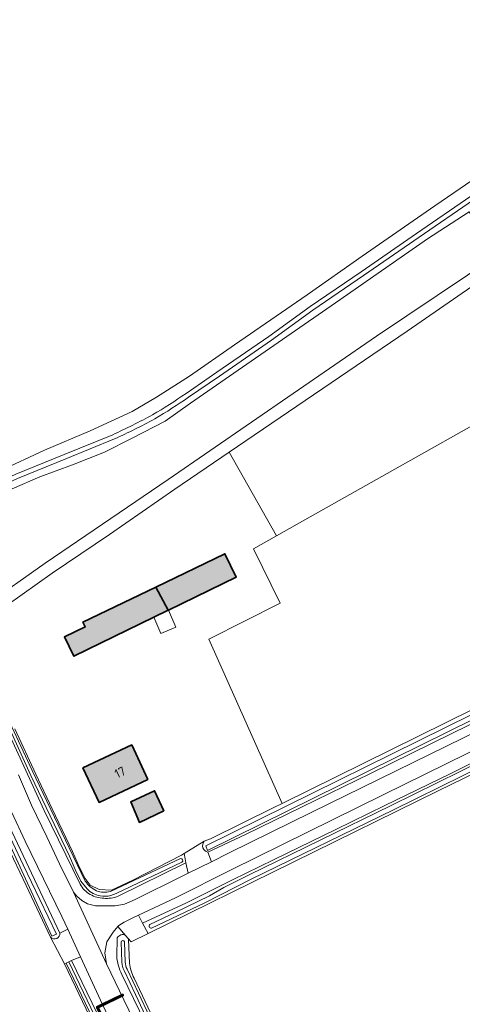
# Model space of a CAD drawing. Header units: metres. Extents: x 200031 to 204075, y 460125 to 464703.
# Tile 7 of 178: x 200539 to 200628, y 462143 to 462342. Entities that reach past the tile are written whole.
import ezdxf
from ezdxf.enums import TextEntityAlignment as Align

# ---------------------------------------------------------------- set-up
doc = ezdxf.new("R2010")
doc.units = ezdxf.units.M
doc.header["$LTSCALE"] = 2
for name, color, linetype, lineweight in [('B-WE-GR-BOS_LOOF-GV', 253, 'Continuous', 13), ('B-WE-GR-GRAS-GV', 253, 'Continuous', 13), ('B-WE-OG-BEBOUWING-GV', 253, 'Continuous', 35), ('B-WE-OG-BEBOUWING-T18', 253, 'Continuous', 18), ('B-WE-OG-BEBOUWING_LUIFEL-GV', 253, 'Continuous', 18), ('B-WE-OG-TERREIN_CULTUURSCHEIDING-GV', 253, 'Continuous', 18), ('B-WE-OG-TERREIN_ERF-GV', 253, 'Continuous', 18), ('B-WE-OG-TERREIN_ONBEGROEID-GV', 253, 'Continuous', 18), ('B-WE-OG-TOPOGRAFIE-T25_2500', 250, 'Continuous', 18), ('B-WE-OG-WATER-GV', 253, 'Continuous', 18), ('B-WE-OG-WATER_SLOOT-GV', 253, 'Continuous', 18), ('B-WE-VH-ONVERHARD-GV', 253, 'Continuous', 18), ('B-WE-VH-VERHARDING_ASFALT-GV', 253, 'Continuous', 18), ('B-WE-VH-VERHARDING_BETON-A', 254, 'Continuous', 25), ('B-WE-VH-VERHARDING_OPEN-GV', 253, 'Continuous', 18)]:
    doc.layers.add(name, color=color, linetype=linetype, lineweight=lineweight)
doc.styles.add('NLCS-ISO-M1000-T18', font='NLCS-ISO.ttf', dxfattribs={"height": 1.8})
doc.styles.add('NLCS-ISO-M2500-T25', font='NLCS-ISO.ttf', dxfattribs={"height": 6.25})

msp = doc.modelspace()

# ---------------------------------------------------------------- hatches: boundary and pattern name
at = {"layer": 'B-WE-VH-VERHARDING_BETON-A'}
h = msp.add_hatch(color=256, dxfattribs=at)
h.dxf.hatch_style = 1
h.paths.add_polyline_path([(200566.502, 462227.041), (200569.012, 462222.355), (200569.076, 462222.386), (200582.772, 462229.064), (200580.479, 462233.775)])
h = msp.add_hatch(color=256, dxfattribs=at)
h.dxf.hatch_style = 1
h.paths.add_polyline_path([(200566.502, 462227.041), (200551.798, 462219.957), (200552.257, 462219.009), (200548.063, 462216.978), (200549.958, 462213.066), (200566.127, 462220.949), (200569.012, 462222.355)])
h = msp.add_hatch(color=256, dxfattribs=at)
h.dxf.hatch_style = 1
h.paths.add_polyline_path([(200564.936, 462188.21), (200561.663, 462195.17), (200551.782, 462190.522), (200555.055, 462183.563)])
h = msp.add_hatch(color=256, dxfattribs=at)
h.dxf.hatch_style = 1
h.paths.add_polyline_path([(200568.12, 462181.853), (200566.282, 462185.905), (200561.472, 462183.646), (200563.211, 462179.529)])

# ---------------------------------------------------------------- linework, layer by layer
at = {"layer": 'B-WE-GR-BOS_LOOF-GV', "flags": 128}
msp.add_lwpolyline([(200635.655, 462294.14), (200631.229, 462300.666), (200629.834, 462302.818), (200621.452, 462297.383), (200603.73, 462285.052), (200581.388, 462269.608), (200573.566, 462264.189), (200568.385, 462260.554), (200561.728, 462257.128), (200556.126, 462254.284), (200549.673, 462251.743), (200543.057, 462249.301), (200537.49, 462246.851), (200532.154, 462244.334), (200524.604, 462240.127), (200518.937, 462237.284), (200516.297, 462235.777), (200518.531, 462232.608), (200527.464, 462219.954), (200531.885, 462223.25), (200544.182, 462231.896), (200569, 462248.735), (200611.111, 462277.71)], close=True, dxfattribs=at)
at = {"layer": 'B-WE-GR-GRAS-GV', "flags": 128}
for points in [[(200514.116, 462238.871), (200514.818, 462239.45), (200521.777, 462244.126), (200527.079, 462246.918), (200534.968, 462250.547), (200544.033, 462254.697), (200553.286, 462258.575), (200561.712, 462262.492), (200566.636, 462265.395), (200573.298, 462269.638), (200582.418, 462275.942), (200597.107, 462286.045), (200608.23, 462293.872), (200622.93, 462304.059), (200634.263, 462311.801)], [(200651.531, 462272.101), (200651.856, 462271.649), (200597.693, 462241.242), (200590.914, 462237.395), (200586.257, 462234.752), (200591.647, 462223.811), (200577.246, 462216.497), (200592.04, 462183.341), (200636.097, 462205.051), (200664.104, 462218.717), (200669.108, 462221.018), (200677.53, 462224.952), (200670.696, 462236.59), (200673.803, 462239.793), (200702.264, 462251.598), (200686.815, 462293.88), (200652.343, 462273.507)], [(200596.783, 462075.103), (200602.369, 462063.506), (200610.648, 462045.72), (200614.4, 462037.39), (200625.267, 462042.373), (200660.291, 462059.423), (200688.459, 462072.852), (200712.146, 462084.118), (200729.906, 462092.97), (200730.169, 462092.968), (200712.643, 462130.161), (200698.762, 462158.997), (200693.67, 462169.394), (200683.427, 462191.584), (200674.234, 462210.579), (200673.639, 462210.289), (200623.585, 462185.91), (200564.957, 462157.062), (200561.567, 462155.406), (200560.956, 462156.095)], [(200386.541, 462012.003), (200393.804, 462016.966), (200406.246, 462025.445), (200419.327, 462034.142), (200434.557, 462044.85), (200449.498, 462055.309), (200464.444, 462065.544), (200480.163, 462076.565), (200489.551, 462083.203), (200513.188, 462099.838), (200533.016, 462113.703), (200554.755, 462128.747), (200557.712, 462130.763), (200557.545, 462131.112), (200548.064, 462150.954), (200545.264, 462156.328), (200540.339, 462166.78), (200530.041, 462188.346)], [(200561.022, 462155.879), (200561.214, 462151.082)], [(200562.115, 462148.065), (200569.341, 462132.777), (200575.003, 462120.665), (200583.628, 462102.521), (200596.783, 462075.103)]]:
    msp.add_lwpolyline(points, dxfattribs=at)
at = {"layer": 'B-WE-GR-GRAS-GV'}
for points in [[(200560.956, 462156.095, -0.0449315), (200561.022, 462155.879)], [(200561.214, 462151.082, 0.0821635), (200562.115, 462148.065)]]:
    msp.add_lwpolyline(points, format="xyb", dxfattribs=at)
at = {"layer": 'B-WE-OG-BEBOUWING-GV', "flags": 128}
for points in [[(200566.502, 462227.041), (200569.012, 462222.355), (200569.076, 462222.386), (200582.772, 462229.064), (200580.479, 462233.775)], [(200566.502, 462227.041), (200551.798, 462219.957), (200552.257, 462219.009), (200548.063, 462216.978), (200549.958, 462213.066), (200566.127, 462220.949), (200569.012, 462222.355)], [(200564.936, 462188.21), (200561.663, 462195.17), (200551.782, 462190.522), (200555.055, 462183.563)], [(200568.12, 462181.853), (200566.282, 462185.905), (200561.472, 462183.646), (200563.211, 462179.529)]]:
    msp.add_lwpolyline(points, close=True, dxfattribs=at)
at = {"layer": 'B-WE-OG-BEBOUWING_LUIFEL-GV', "flags": 128}
msp.add_lwpolyline([(200566.127, 462220.949), (200567.523, 462217.688), (200570.536, 462218.977), (200569.076, 462222.386), (200569.012, 462222.355)], close=True, dxfattribs=at)
at = {"layer": 'B-WE-OG-TERREIN_CULTUURSCHEIDING-GV', "flags": 128}
for points in [[(200665.113, 462216.485), (200659.701, 462213.756), (200642.857, 462205.573), (200626.25, 462197.404), (200609.906, 462189.406), (200596.121, 462182.69), (200584.636, 462177.099), (200577.065, 462173.526), (200577.751, 462171.569), (200581.377, 462173.346), (200598.083, 462181.615), (200628.692, 462196.568), (200647.111, 462205.676), (200665.835, 462214.885)], [(200547.14, 462157.152), (200548.713, 462157.938), (200547.536, 462160.487), (200540.109, 462175.742), (200534.492, 462187.569), (200529.07, 462199.099), (200528.744, 462199.77), (200527.298, 462199.27), (200530.426, 462192.516), (200534.531, 462183.651)]]:
    msp.add_lwpolyline(points, close=True, dxfattribs=at)
for points in [[(200551.222, 462167.022), (200543.94, 462181.95), (200534.911, 462201.415)], [(200642.206, 462199.676), (200612.453, 462185.111), (200581.777, 462169.962), (200570.475, 462164.309), (200563.002, 462160.813), (200563.846, 462159.183), (200572.694, 462163.281), (200582.01, 462167.897), (200590.29, 462171.981), (200602.901, 462178.065), (200612.785, 462182.898), (200626.001, 462189.32), (200638.612, 462195.606)], [(200538.769, 462189.134), (200541.427, 462183.027), (200544.513, 462176.593), (200547.063, 462171.157), (200549.873, 462165.424), (200550.588, 462164.631), (200551.566, 462163.77), (200552.709, 462163.039), (200554.314, 462162.665), (200556.415, 462162.681), (200558.286, 462162.699), (200560.192, 462162.979), (200562.365, 462163.914), (200571.822, 462168.663), (200573.051, 462169.266), (200572.61, 462171.357)], [(200572.61, 462171.357), (200558.888, 462164.615)], [(200560.414, 462156.707), (200558.854, 462158.468), (200557.882, 462157.352), (200556.652, 462155.393), (200556.208, 462153.165), (200556.584, 462150.93), (200560.071, 462143.715), (200569.209, 462124.737), (200578.432, 462105.107), (200583.535, 462094.246), (200585.507, 462090.048), (200610.27, 462038.521), (200611.969, 462034.919), (200613.282, 462035.537)], [(200558.621, 462152.436), (200558.717, 462156.174)], [(200574.478, 462099.589), (200580.142, 462087.617), (200586.539, 462075.688), (200592.456, 462062.179), (200598.242, 462050.006), (200599.362, 462051.344), (200596.02, 462058.392), (200589.272, 462072.394), (200582.363, 462086.758), (200579.686, 462092.428), (200574.558, 462103.278), (200566.804, 462119.538), (200555.731, 462142.732), (200551.281, 462152.373), (200549.497, 462151.602), (200556.767, 462136.595), (200567.336, 462114.579), (200571.847, 462105.06)], [(200612.852, 462035.883), (200610.241, 462041.475), (200603.399, 462055.87), (200597.345, 462068.913), (200593.577, 462076.571), (200588.724, 462087.505), (200579.066, 462108.127), (200571.302, 462124.139), (200563.228, 462141.46), (200559.67, 462148.812)]]:
    msp.add_lwpolyline(points, dxfattribs=at)
at = {"layer": 'B-WE-OG-TERREIN_CULTUURSCHEIDING-GV'}
for points in [[(200553.257, 462164.984, -0.1387194), (200551.222, 462167.022)], [(200556.016, 462164.194, -0.1315281), (200553.257, 462164.984)], [(200558.888, 462164.615, -0.1189334), (200556.016, 462164.194)], [(200558.717, 462156.174, -0.4292507), (200560.414, 462156.707)], [(200559.67, 462148.812, -0.0992154), (200558.621, 462152.436)]]:
    msp.add_lwpolyline(points, format="xyb", dxfattribs=at)
at = {"layer": 'B-WE-OG-TERREIN_ERF-GV', "flags": 128}
msp.add_lwpolyline([(200538.018, 462198.413), (200542.246, 462189.268), (200545.598, 462182.278), (200549.709, 462173.655), (200551.11, 462170.44), (200552.237, 462168.185), (200553.271, 462166.869), (200555.053, 462165.997), (200557.544, 462165.836), (200561.908, 462167.87), (200571.693, 462172.933), (200572.234, 462173.235), (200576.305, 462175.695), (200577.553, 462176.201), (200590.357, 462182.511), (200592.04, 462183.341), (200577.246, 462216.497), (200591.647, 462223.811), (200586.257, 462234.752), (200590.914, 462237.395), (200581.334, 462254.274), (200570.376, 462246.819), (200557.142, 462237.669), (200545.602, 462229.839), (200533.351, 462221.225)], dxfattribs=at)
for points in [[(200551.798, 462219.957), (200566.502, 462227.041), (200580.479, 462233.775), (200582.772, 462229.064), (200569.076, 462222.386), (200569.012, 462222.355), (200566.127, 462220.949), (200549.958, 462213.066), (200548.063, 462216.978), (200552.257, 462219.009)], [(200564.936, 462188.21), (200555.055, 462183.563), (200551.782, 462190.522), (200561.663, 462195.17)], [(200568.12, 462181.853), (200563.211, 462179.529), (200561.472, 462183.646), (200566.282, 462185.905)]]:
    msp.add_lwpolyline(points, close=True, dxfattribs=at)
at = {"layer": 'B-WE-OG-TERREIN_ONBEGROEID-GV', "flags": 128}
msp.add_lwpolyline([(200650.676, 462272.422), (200642.184, 462284.513), (200636.955, 462292.223), (200617.3, 462278.741), (200581.334, 462254.274), (200590.914, 462237.395), (200597.693, 462241.242), (200651.856, 462271.649), (200651.531, 462272.101)], dxfattribs=at)
at = {"layer": 'B-WE-OG-WATER-GV', "flags": 128}
msp.add_lwpolyline([(200571.099, 462105.062), (200548.971, 462151.374), (200548.376, 462151.098), (200553.81, 462139.857), (200558.243, 462130.648)], dxfattribs=at)
at = {"layer": 'B-WE-OG-WATER_SLOOT-GV', "flags": 128}
for points in [[(200572.634, 462266.158), (200578.866, 462270.417), (200589.359, 462277.67), (200597.707, 462283.7), (200608.009, 462290.702), (200619.223, 462298.449), (200630.207, 462305.991), (200641.722, 462313.922), (200652.229, 462320.923), (200664.134, 462329.255), (200677.696, 462338.657), (200687.963, 462345.698), (200700.924, 462354.745), (200711.001, 462361.612), (200722.407, 462369.367), (200732.715, 462376.772), (200745.984, 462385.712), (200755.917, 462392.724)], [(200755.917, 462392.724), (200745.984, 462385.712), (200732.715, 462376.772), (200722.407, 462369.367), (200711.001, 462361.612), (200700.924, 462354.745), (200687.963, 462345.698), (200677.696, 462338.657), (200664.134, 462329.255), (200652.229, 462320.923), (200641.722, 462313.922), (200630.207, 462305.991), (200619.223, 462298.449), (200608.009, 462290.702), (200597.707, 462283.7), (200589.359, 462277.67), (200578.866, 462270.417), (200572.634, 462266.158)], [(200756.451, 462391.968), (200746.509, 462384.951), (200733.243, 462376.012), (200722.937, 462368.608), (200711.521, 462360.847), (200701.449, 462353.984), (200688.49, 462344.937), (200678.221, 462337.895), (200664.663, 462328.496), (200652.751, 462320.159), (200642.241, 462313.156), (200630.731, 462305.229), (200619.748, 462297.687), (200608.532, 462289.939), (200598.238, 462282.942), (200589.894, 462276.914), (200579.39, 462269.654), (200573.152, 462265.391)], [(200573.152, 462265.391), (200579.39, 462269.654), (200589.894, 462276.914), (200598.238, 462282.942), (200608.532, 462289.939), (200619.748, 462297.687), (200630.731, 462305.229), (200642.241, 462313.156), (200652.751, 462320.159), (200664.663, 462328.496), (200678.221, 462337.895), (200688.49, 462344.937), (200701.449, 462353.984), (200711.521, 462360.847), (200722.937, 462368.608), (200733.243, 462376.012), (200746.509, 462384.951), (200756.451, 462391.968)], [(200634.263, 462311.801), (200622.93, 462304.059), (200608.23, 462293.872), (200597.107, 462286.045), (200582.418, 462275.942), (200573.298, 462269.638), (200566.636, 462265.395), (200561.712, 462262.492), (200553.286, 462258.575), (200544.033, 462254.697), (200534.968, 462250.547)], [(200537.49, 462246.851), (200543.057, 462249.301), (200549.673, 462251.743), (200556.126, 462254.284), (200561.728, 462257.128), (200568.385, 462260.554), (200573.566, 462264.189), (200581.388, 462269.608), (200603.73, 462285.052), (200621.452, 462297.383), (200629.834, 462302.818)], [(200514.592, 462237.363), (200521.391, 462241.675), (200525.837, 462244.107), (200530.863, 462246.482), (200538.229, 462249.843), (200548.011, 462253.803), (200557.808, 462257.816)], [(200557.808, 462257.816), (200548.011, 462253.803), (200538.229, 462249.843), (200530.863, 462246.482), (200525.837, 462244.107), (200521.391, 462241.675), (200514.592, 462237.363)], [(200558.182, 462256.969), (200548.36, 462252.945), (200538.594, 462248.993), (200531.253, 462245.643), (200526.257, 462243.282), (200521.861, 462240.878), (200515.088, 462236.581)], [(200515.088, 462236.581), (200521.861, 462240.878), (200526.257, 462243.282), (200531.253, 462245.643), (200538.594, 462248.993), (200548.36, 462252.945), (200558.182, 462256.969)], [(200565.342, 462158.907), (200570.536, 462161.362), (200577.372, 462164.701), (200580.273, 462166.349), (200585.363, 462168.942), (200614.116, 462182.952), (200655.964, 462203.56), (200674.808, 462212.501), (200674.951, 462212.571), (200678.682, 462214.4), (200684.252, 462217.506), (200695.928, 462223.293), (200704.14, 462227.335), (200713.611, 462231.633), (200721.057, 462234.595), (200724.986, 462236.274), (200729.489, 462237.857), (200734.466, 462239.329), (200741.571, 462241.537), (200743.775, 462242.194), (200752.053, 462244.865), (200756.397, 462246.189)], [(200756.397, 462246.189), (200752.053, 462244.865), (200743.775, 462242.194), (200741.571, 462241.537), (200734.466, 462239.329), (200729.489, 462237.857), (200724.986, 462236.274), (200721.057, 462234.595), (200713.611, 462231.633), (200704.14, 462227.335), (200695.928, 462223.293), (200684.252, 462217.506), (200678.682, 462214.4), (200674.951, 462212.571), (200674.808, 462212.501), (200655.964, 462203.56), (200614.116, 462182.952), (200585.363, 462168.942), (200580.273, 462166.349), (200577.372, 462164.701), (200570.536, 462161.362), (200565.342, 462158.907)], [(200552.625, 462166.072), (200551.388, 462167.647), (200550.204, 462170.016), (200549.057, 462172.706), (200541.272, 462188.974), (200535.468, 462201.783), (200530.883, 462210.94), (200528.463, 462216.043), (200527.157, 462218.576), (200517.958, 462231.318)], [(200517.958, 462231.318), (200527.157, 462218.576), (200528.463, 462216.043), (200530.883, 462210.94), (200535.468, 462201.783), (200541.272, 462188.974), (200549.057, 462172.706), (200550.204, 462170.016), (200551.388, 462167.647), (200552.625, 462166.072)], [(200518.476, 462231.78), (200520.933, 462228.445), (200526.997, 462219.839), (200528.64, 462217.177), (200535.115, 462203.714), (200541.544, 462189.999), (200549.007, 462174.399), (200552.268, 462167.665)], [(200552.268, 462167.665), (200549.007, 462174.399), (200541.544, 462189.999), (200535.115, 462203.714), (200528.64, 462217.177), (200526.997, 462219.839), (200520.933, 462228.445), (200518.476, 462231.78)], [(200664.104, 462218.717), (200636.097, 462205.051), (200592.04, 462183.341), (200590.357, 462182.511), (200577.553, 462176.201), (200576.305, 462175.695)], [(200577.065, 462173.526), (200584.636, 462177.099), (200596.121, 462182.69), (200609.906, 462189.406), (200626.25, 462197.404), (200642.857, 462205.573), (200659.701, 462213.756), (200665.113, 462216.485)], [(200638.612, 462195.606), (200626.001, 462189.32), (200612.785, 462182.898), (200602.901, 462178.065), (200590.29, 462171.981), (200582.01, 462167.897), (200572.694, 462163.281), (200563.846, 462159.183), (200564.157, 462158.582), (200564.624, 462157.696), (200564.957, 462157.062), (200623.585, 462185.91), (200673.639, 462210.289)], [(200674.401, 462211.201), (200656.4, 462202.66), (200614.556, 462182.054), (200585.783, 462168.034), (200576.45, 462163.28), (200565.623, 462158.168)], [(200565.623, 462158.168), (200576.45, 462163.28), (200585.783, 462168.034), (200614.556, 462182.054), (200656.4, 462202.66), (200674.401, 462211.201)], [(200534.911, 462201.415), (200543.94, 462181.95), (200551.222, 462167.022)], [(200558.888, 462164.615), (200572.61, 462171.357), (200572.434, 462172.191), (200572.234, 462173.235), (200571.693, 462172.933), (200561.908, 462167.87), (200557.544, 462165.836), (200555.053, 462165.997), (200553.271, 462166.869), (200552.237, 462168.185), (200551.11, 462170.44), (200549.709, 462173.655), (200545.598, 462182.278), (200542.246, 462189.268), (200538.018, 462198.413)], [(200547.14, 462157.152), (200534.531, 462183.651), (200530.426, 462192.516)], [(200530.087, 462191.324), (200531.269, 462188.696), (200539.692, 462170.954), (200546.434, 462156.951), (200545.513, 462156.56), (200533.723, 462182.042), (200530.255, 462188.911)], [(200530.255, 462188.911), (200533.723, 462182.042), (200545.513, 462156.56), (200546.434, 462156.951), (200539.692, 462170.954), (200531.269, 462188.696), (200530.087, 462191.324)], [(200530.041, 462188.346), (200540.339, 462166.78), (200545.264, 462156.328)], [(200557.343, 462165.554), (200571.52, 462172.253)], [(200571.52, 462172.253), (200557.343, 462165.554)], [(200571.809, 462171.493), (200558.481, 462165.19), (200557.44, 462164.777)], [(200557.44, 462164.777), (200558.481, 462165.19), (200571.809, 462171.493)], [(200560.956, 462156.095), (200560.414, 462156.707)], [(200558.717, 462156.174), (200558.621, 462152.436)], [(200559.649, 462151.268), (200559.505, 462155.363)], [(200559.505, 462155.363), (200559.649, 462151.268)], [(200560.168, 462155.387), (200560.311, 462151.316)], [(200560.311, 462151.316), (200560.168, 462155.387)], [(200561.214, 462151.082), (200561.022, 462155.879)], [(200558.243, 462130.648), (200553.81, 462139.857), (200548.376, 462151.098), (200548.064, 462150.954), (200557.545, 462131.112), (200557.712, 462130.763), (200558.041, 462130.073)], [(200571.847, 462105.06), (200567.336, 462114.579), (200556.767, 462136.595), (200549.497, 462151.602), (200548.971, 462151.374), (200571.099, 462105.062)], [(200559.67, 462148.812), (200563.228, 462141.46), (200571.302, 462124.139), (200579.066, 462108.127), (200588.724, 462087.505), (200593.577, 462076.571), (200597.345, 462068.913), (200603.399, 462055.87), (200610.241, 462041.475), (200612.852, 462035.883)], [(200613.525, 462036.294), (200612.725, 462037.818), (200608.752, 462046.62), (200602.09, 462060.811), (200597.097, 462071.511), (200595.403, 462075.187), (200589.168, 462088.513), (200582.002, 462103.44), (200574.899, 462118.196), (200569.106, 462130.583), (200562.393, 462144.75), (200560.102, 462149.593)], [(200560.102, 462149.593), (200562.393, 462144.75), (200569.106, 462130.583), (200574.899, 462118.196), (200582.002, 462103.44), (200589.168, 462088.513), (200595.403, 462075.187), (200597.097, 462071.511), (200602.09, 462060.811), (200608.752, 462046.62), (200612.725, 462037.818), (200613.525, 462036.294)], [(200560.705, 462149.869), (200562.993, 462145.033), (200569.706, 462130.866), (200575.498, 462118.48), (200582.6, 462103.727), (200587.842, 462092.881), (200592.206, 462083.653), (200595.791, 462076.039), (200598.017, 462071.237), (200613.221, 462038.698)], [(200614.234, 462036.645), (200613.221, 462038.698), (200598.017, 462071.237), (200595.791, 462076.039), (200592.206, 462083.653), (200587.842, 462092.881), (200582.6, 462103.727), (200575.498, 462118.48), (200569.706, 462130.866), (200562.993, 462145.033), (200560.705, 462149.869)], [(200596.783, 462075.103), (200583.628, 462102.521), (200575.003, 462120.665), (200569.341, 462132.777), (200562.115, 462148.065)]]:
    msp.add_lwpolyline(points, dxfattribs=at)
for points in [[(200635.655, 462294.14), (200611.111, 462277.71), (200569, 462248.735), (200544.182, 462231.896), (200531.885, 462223.25), (200527.464, 462219.954), (200528.066, 462219.101), (200528.745, 462217.792), (200533.351, 462221.225), (200545.602, 462229.839), (200557.142, 462237.669), (200570.376, 462246.819), (200581.334, 462254.274), (200617.3, 462278.741), (200636.955, 462292.223)], [(200664.87, 462217.023), (200664.318, 462216.77), (200636.317, 462203.106), (200576.951, 462173.852), (200576.618, 462174.802), (200635.877, 462204.004), (200663.89, 462217.673), (200664.458, 462217.934)], [(200576.618, 462174.802), (200576.951, 462173.852), (200636.317, 462203.106), (200664.318, 462216.77), (200664.87, 462217.023), (200664.458, 462217.934), (200663.89, 462217.673), (200635.877, 462204.004)]]:
    msp.add_lwpolyline(points, close=True, dxfattribs=at)
at = {"layer": 'B-WE-OG-WATER_SLOOT-GV'}
for points in [[(200565.864, 462261.837, 0.0207516), (200572.634, 462266.158)], [(200572.634, 462266.158, -0.0207516), (200565.864, 462261.837)], [(200573.152, 462265.391, -0.020638), (200566.32, 462261.03)], [(200566.32, 462261.03, 0.020638), (200573.152, 462265.391)], [(200557.808, 462257.816, 0.0183776), (200565.864, 462261.837)], [(200565.864, 462261.837, -0.0183776), (200557.808, 462257.816)], [(200566.32, 462261.03, -0.0182914), (200558.182, 462256.969)], [(200558.182, 462256.969, 0.0182914), (200566.32, 462261.03)], [(200576.305, 462175.695, 0.5888092), (200577.065, 462173.526)], [(200571.52, 462172.253, -0.7398794), (200571.809, 462171.493)], [(200571.809, 462171.493, 0.7398794), (200571.52, 462172.253)], [(200551.222, 462167.022, 0.1387194), (200553.257, 462164.984)], [(200552.268, 462167.665, 0.1282322), (200554.53, 462165.687)], [(200554.53, 462165.687, -0.1282322), (200552.268, 462167.665)], [(200555.264, 462164.681, -0.1570162), (200552.625, 462166.072)], [(200552.625, 462166.072, 0.1570162), (200555.264, 462164.681)], [(200553.257, 462164.984, 0.1315281), (200556.016, 462164.194)], [(200554.53, 462165.687, 0.1476201), (200557.343, 462165.554)], [(200557.343, 462165.554, -0.1476201), (200554.53, 462165.687)], [(200557.44, 462164.777, -0.1267542), (200555.264, 462164.681)], [(200555.264, 462164.681, 0.1267542), (200557.44, 462164.777)], [(200556.016, 462164.194, 0.1189334), (200558.888, 462164.615)], [(200565.623, 462158.168, -0.8158386), (200565.342, 462158.907)], [(200565.342, 462158.907, 0.8158386), (200565.623, 462158.168)], [(200545.264, 462156.328, 0.6796882), (200547.14, 462157.152)], [(200560.414, 462156.707, 0.4292507), (200558.717, 462156.174)], [(200559.505, 462155.363, -0.8053088), (200560.168, 462155.387)], [(200560.168, 462155.387, 0.8053088), (200559.505, 462155.363)], [(200561.022, 462155.879, 0.0449315), (200560.956, 462156.095)], [(200558.621, 462152.436, 0.0992154), (200559.67, 462148.812)], [(200560.102, 462149.593, -0.0876475), (200559.649, 462151.268)], [(200559.649, 462151.268, 0.0876475), (200560.102, 462149.593)], [(200560.311, 462151.316, 0.0871979), (200560.705, 462149.869)], [(200560.705, 462149.869, -0.0871979), (200560.311, 462151.316)], [(200562.115, 462148.065, -0.0821635), (200561.214, 462151.082)]]:
    msp.add_lwpolyline(points, format="xyb", dxfattribs=at)
at = {"layer": 'B-WE-VH-ONVERHARD-GV', "flags": 128}
msp.add_lwpolyline([(200560.414, 462156.707), (200560.956, 462156.095), (200561.567, 462155.406), (200564.957, 462157.062), (200564.624, 462157.696), (200564.157, 462158.582), (200563.846, 462159.183), (200563.002, 462160.813), (200561.712, 462160.21), (200560.13, 462159.369), (200559.075, 462158.721), (200558.854, 462158.468)], close=True, dxfattribs=at)
msp.add_lwpolyline([(200545.264, 462156.328), (200548.064, 462150.954), (200548.376, 462151.098), (200548.971, 462151.374), (200549.497, 462151.602), (200551.281, 462152.373), (200548.713, 462157.938), (200547.14, 462157.152)], dxfattribs=at)
at = {"layer": 'B-WE-VH-ONVERHARD-GV'}
msp.add_lwpolyline([(200547.14, 462157.152, -0.6796882), (200545.264, 462156.328)], format="xyb", dxfattribs=at)
at = {"layer": 'B-WE-VH-VERHARDING_ASFALT-GV', "flags": 128}
for points in [[(200628.692, 462196.568), (200598.083, 462181.615), (200581.377, 462173.346), (200577.751, 462171.569), (200573.051, 462169.266), (200571.822, 462168.663), (200562.365, 462163.914), (200560.192, 462162.979), (200558.286, 462162.699), (200556.415, 462162.681), (200554.314, 462162.665), (200552.709, 462163.039), (200551.566, 462163.77), (200550.588, 462164.631), (200549.873, 462165.424), (200556.584, 462150.93), (200556.208, 462153.165), (200556.652, 462155.393), (200557.882, 462157.352), (200558.854, 462158.468), (200559.075, 462158.721), (200560.13, 462159.369), (200561.712, 462160.21), (200563.002, 462160.813), (200570.475, 462164.309), (200581.777, 462169.962), (200612.453, 462185.111), (200642.206, 462199.676)], [(200569.209, 462124.737), (200560.071, 462143.715), (200556.584, 462150.93), (200549.873, 462165.424), (200547.063, 462171.157), (200544.513, 462176.593), (200541.427, 462183.027), (200538.769, 462189.134)], [(200534.492, 462187.569), (200540.109, 462175.742), (200547.536, 462160.487), (200548.713, 462157.938), (200551.281, 462152.373), (200555.731, 462142.732)]]:
    msp.add_lwpolyline(points, dxfattribs=at)
at = {"layer": 'B-WE-VH-VERHARDING_OPEN-GV', "flags": 128}
msp.add_lwpolyline([(200576.305, 462175.695), (200572.234, 462173.235), (200572.434, 462172.191), (200572.61, 462171.357), (200573.051, 462169.266), (200577.751, 462171.569), (200577.065, 462173.526)], dxfattribs=at)
at = {"layer": 'B-WE-VH-VERHARDING_OPEN-GV'}
msp.add_lwpolyline([(200577.065, 462173.526, -0.5888092), (200576.305, 462175.695)], format="xyb", dxfattribs=at)

# ---------------------------------------------------------------- texts
at = {"layer": 'B-WE-OG-BEBOUWING-T18', "style": 'NLCS-ISO-M1000-T18'}
msp.add_text('17', height=1.8, rotation=25.2, dxfattribs=at).set_placement((200559.283, 462189.63), align=Align.MIDDLE)
at = {"layer": 'B-WE-OG-TOPOGRAFIE-T25_2500', "style": 'NLCS-ISO-M2500-T25'}
msp.add_text('Langschoten', height=6.25, rotation=295.8, dxfattribs=at).set_placement((200565.824, 462123.525), align=Align.MIDDLE)

doc.saveas('drawing.dxf')
